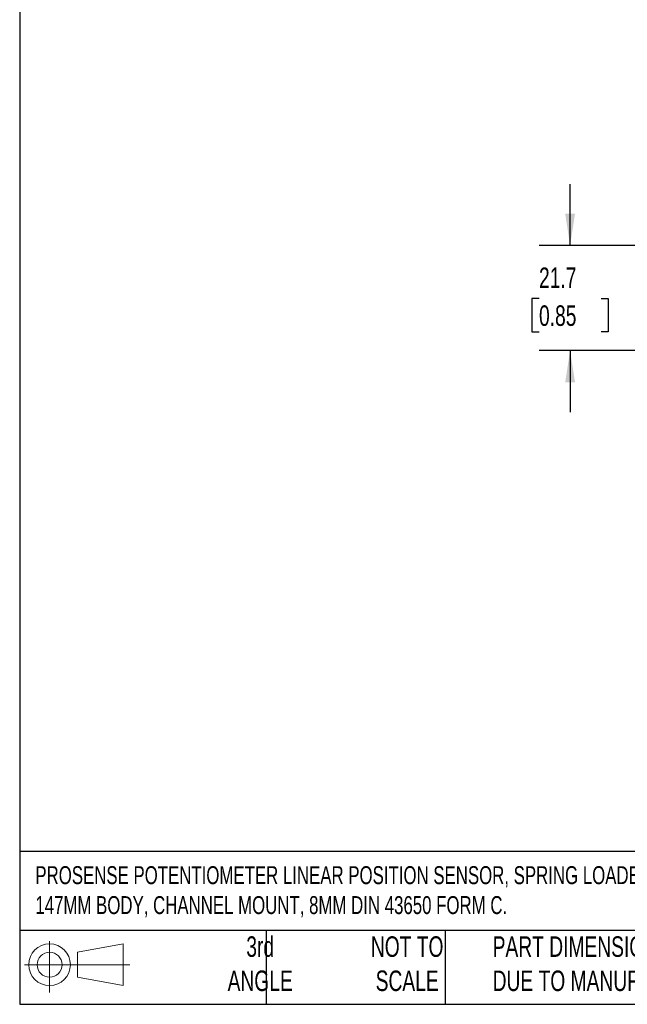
# Model space of a CAD drawing. Header units: millimetres. Extents: x 13 to 546, y 13 to 419.
# Tile 1 of 12: x 13 to 138, y 13 to 216. Entities that reach past the tile are written whole.
import ezdxf

# ---------------------------------------------------------------- set-up
doc = ezdxf.new("R2010")
doc.units = ezdxf.units.MM
doc.header["$LTSCALE"] = 2
doc.layers.add('DIMENSIONS', color=140, linetype='Continuous', lineweight=25)
doc.layers.add('TEXT', color=140, linetype='Continuous', lineweight=25)
doc.styles.add('SLDTEXTSTYLE0', font='TXT', dxfattribs={"width": 0.7})
doc.dimstyles.new('SLDDIMSTYLE0', dxfattribs={"dimtxt": 4.316016, "dimasz": 6.604, "dimexe": 0, "dimexo": 0.0625, "dimgap": 1.079004, "dimtad": 0, "dimtih": 1, "dimtoh": 1, "dimrnd": 1e-09, "dimzin": 12, "dimdsep": 46, "dimtxsty": 'SLDTEXTSTYLE0', "dimsah": 1, "dimcen": 0.09, "dimadec": 0, "dimazin": 3, "dimtfac": 1, "dimtmove": 0, "dimatfit": 0, "dimfxl": 0, "dimfrac": 2, "dimtolj": 1, "dimtzin": 12, "dimarcsym": 0})

# ---------------------------------------------------------------- blocks, each defined once
blk = doc.blocks.new('Block11')
at = {"color": 7, "linetype": 'Continuous', "lineweight": 18}
for p, q in [((5.18, 10.62), (5.18, 0)), ((10.96, 8.33), (20.35, 10.06)), ((10.96, 3.19), (10.96, 8.33)), ((20.35, 10.06), (20.35, 1.46)), ((0, 5.76), (21.75, 5.76)), ((10.96, 3.19), (20.35, 1.46))]:
    blk.add_line(p, q, dxfattribs=at)
for radius in [4.3, 2.57]:
    blk.add_circle((5.18, 5.76), radius, dxfattribs=at)
blk = doc.blocks.new('Block12')
at = {"color": 7, "linetype": 'Continuous'}
blk.add_blockref('Block11', (0, 0), dxfattribs=at)
blk = doc.blocks.new('_D_1')
at = {"layer": 'DIMENSIONS'}
for p, q in [((126.21, 169.28), (126.21, 181.98)), ((143.68, 169.28), (119.86, 169.28)), ((119.8, 158.34), (118.35, 158.34)), ((118.35, 158.34), (118.35, 151.48)), ((132.63, 158.34), (134.08, 158.34)), ((134.08, 158.34), (134.08, 151.48)), ((118.35, 151.48), (119.8, 151.48)), ((134.08, 151.48), (132.63, 151.48)), ((144.69, 147.63), (119.86, 147.63)), ((126.21, 147.63), (126.21, 134.93))]:
    blk.add_line(p, q, dxfattribs=at)
for points in [[(126.21, 169.28), (127.23, 175.89), (125.2, 175.89)], [(126.21, 147.63), (125.2, 141.03), (127.23, 141.03)]]:
    blk.add_solid(points, dxfattribs=at)
at = {"layer": 'DIMENSIONS', "char_height": 4.233, "attachment_point": 1, "style": 'SLDTEXTSTYLE0'}
for s, insert in [('21.7', (119.8, 164.76)), ('0.85', (119.8, 156.94))]:
    blk.add_mtext(s, dxfattribs=dict(at, insert=insert))

msp = doc.modelspace()

# ---------------------------------------------------------------- linework, layer by layer
at = {"layer": 'TEXT'}
for p, q in [((12.7, 419.1), (12.7, 12.7)), ((546.1, 44.252), (12.7, 44.252)), ((546.1, 27.94), (12.7, 27.94)), ((63.5, 27.94), (63.5, 12.7)), ((100.423, 27.94), (100.423, 12.7)), ((12.7, 12.7), (546.1, 12.7))]:
    msp.add_line(p, q, dxfattribs=at)

# ---------------------------------------------------------------- block references
msp.add_blockref('Block12', (13.676, 15.108), dxfattribs=at)

# ---------------------------------------------------------------- texts
at = {"layer": 'TEXT', "style": 'SLDTEXTSTYLE0'}
for s, insert, char_height, attachment_point in [('PROSENSE POTENTIOMETER LINEAR POSITION SENSOR, SPRING LOADED SLIDE, 50MM STROKE, 33 X 33 X ^J147MM BODY, CHANNEL MOUNT, 8MM DIN 43650 FORM C.', (15.931, 41.203), 3.704167, 1), ('3rd^JANGLE', (62.297, 26.728), 4.2333, 2), ('NOT TO^JSCALE', (92.607, 26.728), 4.23333, 2), ("PART DIMENSIONS MAY DIFFER SLIGHTLY ^JDUE TO MANUFACTURER'S VARIANCES", (110.239, 26.728), 4.23333, 1)]:
    msp.add_mtext(s, dxfattribs=dict(at, insert=insert, char_height=char_height, attachment_point=attachment_point))

# ---------------------------------------------------------------- dimensions: what is measured, and where the dimension line sits
at = {"layer": 'DIMENSIONS'}
dim = msp.add_linear_dim(base=(126.214, 169.282), p1=(147.23, 147.632), p2=(146.22, 169.282), angle=90, dimstyle='SLDDIMSTYLE0', dxfattribs=at)
dim.commit()
dim.dimension.update_dxf_attribs({"geometry": '_D_1', "text_midpoint": (126.214, 158.338), "dimtype": 160})

doc.saveas('drawing.dxf')
